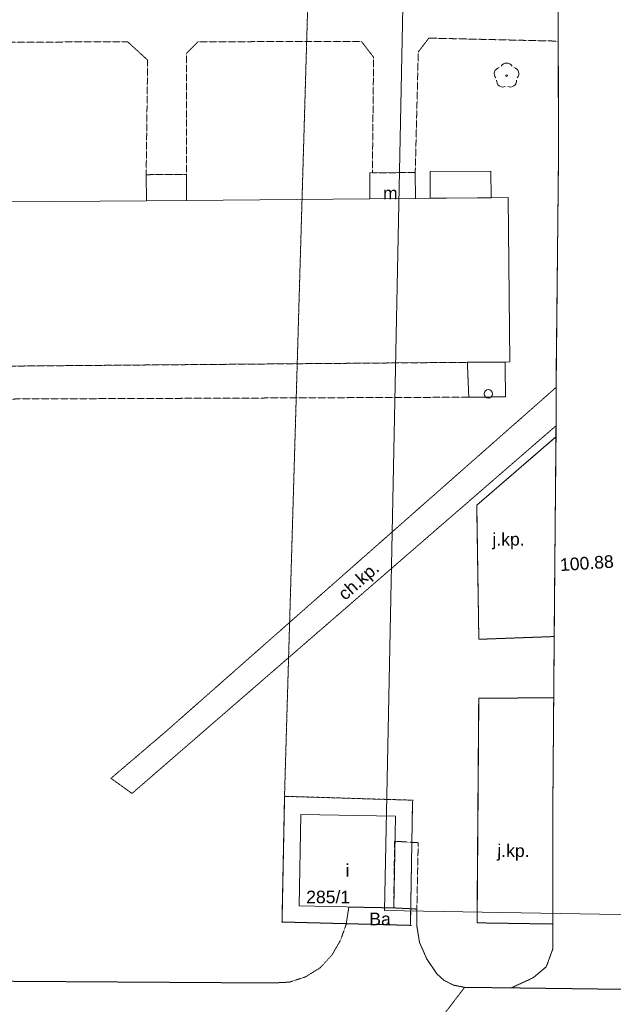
# Model space of a CAD drawing. Header units: millimetres. Extents: x 7098408 to 7789344, y 5351952 to 5979042.
# Tile 9 of 55: x 7415032 to 7450400, y 5671722 to 5730366. Entities that reach past the tile are written whole.
import ezdxf

# ---------------------------------------------------------------- set-up
doc = ezdxf.new("R2010")
doc.units = ezdxf.units.MM
doc.header["$MEASUREMENT"] = 0
for name, pattern in [('4002', [2, 1, -1]), ('4003', [3, 2, -1]), ('4004', [4, 3, -1])]:
    doc.linetypes.add(name, pattern=pattern)
for name, color, linetype, lineweight, true_color in [('Budynki_Nr_pióra__102', 7, 'Continuous', 5, 0xcccccc), ('Drogi_Nr_pióra__102', 7, 'Continuous', 5, 0xcccccc), ('Dzialki_Nr_pióra__102', 7, 'Continuous', 5, 0xcccccc), ('Elementy_budynkow_Nr_pióra__102', 7, 'Continuous', 5, 0xcccccc), ('Roslinnosc_Nr_pióra__102', 7, 'Continuous', 5, 0xcccccc), ('Rzezba_Nr_pióra__102', 7, 'Continuous', 5, 0xcccccc), ('SYSTEM_Nr_pióra__102', 7, 'Continuous', 5, 0xcccccc), ('Uzytki_Nr_pióra__102', 7, 'Continuous', 5, 0xcccccc)]:
    doc.layers.add(name, color=color, linetype=linetype, lineweight=lineweight, true_color=true_color)
doc.styles.add('STYL_AUTOMATYCZNY_2', font='arial.ttf')

msp = doc.modelspace()

# ---------------------------------------------------------------- linework, layer by layer
at = {"layer": 'Budynki_Nr_pióra__102', "color": 254, "linetype": 'Continuous', "lineweight": 5, "true_color": 0xcccccc, "flags": 128}
msp.add_lwpolyline([(7411530.44, 5719491.08), (7422588.5, 5719582.15), (7422567.49, 5721133.43), (7424969.46, 5721154.44), (7424979.46, 5719603.17), (7435897.42, 5719694.25), (7435887.41, 5721235.51), (7438599.63, 5721266.53), (7438609.64, 5719725.27), (7444143.18, 5719766.3), (7444225.24, 5709979.28), (7376437.66, 5709417.82)], dxfattribs=at)
at = {"layer": 'Budynki_Nr_pióra__102', "color": 254, "linetype": '4003', "lineweight": 5, "true_color": 0xcccccc, "flags": 128}
msp.add_lwpolyline([(7441704.18, 5709958.26), (7443957.03, 5709977.28), (7443974.04, 5707900.57), (7441789.25, 5707882.56)], close=True, dxfattribs=at)
at = {"layer": 'Budynki_Nr_pióra__102', "color": 254, "linetype": 'Continuous', "lineweight": 5, "true_color": 0xcccccc, "flags": 128}
msp.add_lwpolyline([(7431781.04, 5683029.18), (7437425.67, 5682919.09), (7437315.58, 5677464.62), (7431680.96, 5677594.72)], close=True, dxfattribs=at)
at = {"layer": 'Drogi_Nr_pióra__102', "color": 254, "linetype": '4004', "lineweight": 5, "true_color": 0xcccccc}
for p, q in [((7447120.62, 5731602.01), (7447120.62, 5729087.95)), ((7421467.58, 5729047.92), (7412388.14, 5729022.89)), ((7422654.56, 5727959.02), (7421467.58, 5729047.92)), ((7425657.02, 5729048.92), (7424979.46, 5728370.36)), ((7435391, 5729073.94), (7425657.02, 5729048.92)), ((7436117.6, 5728130.16), (7435391, 5729073.94)), ((7439409.3, 5729269.1), (7438779.78, 5728445.42)), ((7447120.62, 5729087.95), (7439409.3, 5729269.1)), ((7424979.46, 5728370.36), (7424969.46, 5721154.44)), ((7438779.78, 5728445.42), (7438599.63, 5721266.53)), ((7422567.49, 5721133.43), (7422654.56, 5727959.02)), ((7436046.54, 5721237.51), (7436117.6, 5728130.16)), ((7424969.46, 5721154.44), (7422567.49, 5721133.43)), ((7438599.63, 5721266.53), (7436046.54, 5721237.51)), ((7376437.66, 5709417.82), (7441704.18, 5709958.26)), ((7441704.18, 5709958.26), (7441789.25, 5707882.56)), ((7423703.42, 5687937.2), (7446986.51, 5708462.03)), ((7446986.51, 5708462.03), (7446986.51, 5706180.16)), ((7441789.25, 5707882.56), (7376436.66, 5707620.34)), ((7446986.51, 5706180.16), (7421722.79, 5684280.21)), ((7420471.77, 5685180.94), (7423703.42, 5687937.2)), ((7421722.79, 5684280.21), (7420471.77, 5685180.94)), ((7437315.58, 5677464.62), (7437369.62, 5681434.87)), ((7437369.62, 5681434.87), (7438775.78, 5681346.8)), ((7438775.78, 5681346.8), (7438696.71, 5677394.56)), ((7438696.71, 5677394.56), (7437315.58, 5677464.62))]:
    msp.add_line(p, q, dxfattribs=at)
at = {"layer": 'Drogi_Nr_pióra__102', "color": 254, "linetype": '4003', "lineweight": 5, "true_color": 0xcccccc}
for p, q in [((7447120.62, 5729087.95), (7447120.62, 5731602.01)), ((7447138.63, 5722348.42), (7447120.62, 5729087.95)), ((7446986.51, 5708462.03), (7447138.63, 5722348.42)), ((7446986.51, 5706180.16), (7446986.51, 5708462.03)), ((7446901.44, 5696104.9), (7446986.51, 5706180.16)), ((7442262.64, 5701441.28), (7446980.5, 5705511.62)), ((7446980.5, 5705511.62), (7446901.44, 5696104.9)), ((7442387.74, 5693461.73), (7442262.64, 5701441.28)), ((7446795.35, 5683307.41), (7446901.44, 5696104.9)), ((7446901.44, 5696104.9), (7446880.42, 5693625.87)), ((7446880.42, 5693625.87), (7442387.74, 5693461.73)), ((7442279.65, 5676572.89), (7442380.73, 5689947.85)), ((7442380.73, 5689947.85), (7446850.4, 5689981.88)), ((7446850.4, 5689981.88), (7446795.35, 5683307.41)), ((7446796.35, 5675021.61), (7446795.35, 5683307.41)), ((7446795.35, 5683307.41), (7446796.35, 5676503.83)), ((7434483.26, 5676473.8), (7434643.39, 5677514.66)), ((7434643.39, 5677514.66), (7437315.58, 5677464.62)), ((7437315.58, 5677464.62), (7438696.71, 5677394.56)), ((7438696.71, 5677394.56), (7438686.7, 5676413.76)), ((7434142.98, 5675533.03), (7434483.26, 5676473.8)), ((7438686.7, 5676413.76), (7438856.84, 5675402.93)), ((7446796.35, 5676503.83), (7442279.65, 5676572.89)), ((7433632.56, 5674652.31), (7434142.98, 5675533.03)), ((7438856.84, 5675402.93), (7439277.19, 5674452.15)), ((7446405.03, 5673949.73), (7446796.35, 5675021.61)), ((7432941.99, 5673901.7), (7433632.56, 5674652.31)), ((7439277.19, 5674452.15), (7439877.68, 5673541.4)), ((7432051.26, 5673351.24), (7432941.99, 5673901.7)), ((7445646.41, 5673313.21), (7446405.03, 5673949.73)), ((7385002.68, 5673281.19), (7430089.65, 5672990.95)), ((7431090.47, 5673040.99), (7432051.26, 5673351.24)), ((7439877.68, 5673541.4), (7440318.04, 5673141.07)), ((7444323.33, 5672699.71), (7445646.41, 5673313.21)), ((7430089.65, 5672990.95), (7431090.47, 5673040.99)), ((7441539.04, 5672730.74), (7438476.53, 5668717.44)), ((7438476.53, 5668717.44), (7441539.04, 5672730.74)), ((7440318.04, 5673141.07), (7440888.51, 5672860.84)), ((7440888.51, 5672860.84), (7441539.04, 5672730.74)), ((7441539.04, 5672730.74), (7444323.33, 5672699.71)), ((7455900.82, 5672550.59), (7444323.33, 5672699.71)), ((7444323.33, 5672699.71), (7455900.82, 5672550.59))]:
    msp.add_line(p, q, dxfattribs=at)
at = {"layer": 'Drogi_Nr_pióra__102', "color": 254, "linetype": 'Continuous', "lineweight": 5, "true_color": 0xcccccc}
for p, q in [((7447120.62, 5729087.95), (7447120.62, 5731602.01)), ((7447138.63, 5722348.42), (7447120.62, 5729087.95)), ((7446986.51, 5708462.03), (7447138.63, 5722348.42)), ((7446986.51, 5706180.16), (7446986.51, 5708462.03)), ((7446901.44, 5696104.9), (7446986.51, 5706180.16)), ((7442262.64, 5701441.28), (7446980.5, 5705511.62)), ((7442387.74, 5693461.73), (7442262.64, 5701441.28)), ((7446795.35, 5683307.41), (7446901.44, 5696104.9)), ((7446880.42, 5693625.87), (7442387.74, 5693461.73)), ((7442380.73, 5689947.85), (7442279.65, 5676572.89)), ((7446850.4, 5689981.88), (7442380.73, 5689947.85)), ((7446796.35, 5675021.61), (7446795.35, 5683307.41)), ((7437315.58, 5677464.62), (7438696.71, 5677394.56)), ((7438696.71, 5677394.56), (7438686.7, 5676413.76)), ((7438686.7, 5676413.76), (7438856.84, 5675402.93)), ((7442279.65, 5676572.89), (7446796.35, 5676503.83)), ((7438856.84, 5675402.93), (7439277.19, 5674452.15)), ((7446405.03, 5673949.73), (7446796.35, 5675021.61)), ((7439277.19, 5674452.15), (7439877.68, 5673541.4)), ((7445646.41, 5673313.21), (7446405.03, 5673949.73)), ((7439877.68, 5673541.4), (7440318.04, 5673141.07)), ((7444323.33, 5672699.71), (7445646.41, 5673313.21)), ((7440318.04, 5673141.07), (7440888.51, 5672860.84)), ((7440888.51, 5672860.84), (7441539.04, 5672730.74)), ((7441539.04, 5672730.74), (7444323.33, 5672699.71))]:
    msp.add_line(p, q, dxfattribs=at)
at = {"layer": 'Dzialki_Nr_pióra__102', "color": 254, "linetype": 'Continuous', "lineweight": 5, "true_color": 0xcccccc}
for p, q in [((7430665.13, 5676874.13), (7430805.24, 5683859.86)), ((7430805.24, 5683859.86), (7430665.13, 5676874.13)), ((7431060.45, 5684102.06), (7438186.29, 5683887.88)), ((7438186.29, 5683887.88), (7431060.45, 5684102.06)), ((7438432.49, 5683629.67), (7438320.4, 5676673.97)), ((7438320.4, 5676673.97), (7438432.49, 5683629.67)), ((7438066.19, 5676430.77), (7430910.33, 5676616.92)), ((7430910.33, 5676616.92), (7438066.19, 5676430.77))]:
    msp.add_line(p, q, dxfattribs=at)
at = {"layer": 'Elementy_budynkow_Nr_pióra__102', "color": 254, "linetype": 'Continuous', "lineweight": 5, "true_color": 0xcccccc, "flags": 128}
for points in [[(7443121.34, 5719759.3), (7439495.37, 5719731.28), (7439483.36, 5721319.58), (7443109.33, 5721347.6)], [(7438599.63, 5721266.53), (7438609.64, 5719725.27), (7435897.42, 5719694.25), (7435887.41, 5721235.51)], [(7444143.18, 5719766.3), (7444225.24, 5709979.28), (7376437.66, 5709417.82), (7376477.69, 5704524.81), (7362618.33, 5704412.71), (7362526.25, 5714329.85), (7368050.78, 5714370.88), (7370932.14, 5714400.9), (7376696.87, 5714451.95), (7376655.84, 5719204.84), (7381949.18, 5719245.88), (7384551.31, 5719266.89), (7395459.26, 5719357.97), (7397800.18, 5719378.99), (7408978.34, 5719470.06), (7411530.44, 5719491.08), (7422588.5, 5719582.15), (7424979.46, 5719603.17), (7435897.42, 5719694.25), (7438609.64, 5719725.27)]]:
    msp.add_lwpolyline(points, close=True, dxfattribs=at)
at = {"layer": 'Elementy_budynkow_Nr_pióra__102', "color": 254, "linetype": 'Continuous', "lineweight": 5, "true_color": 0xcccccc}
msp.add_circle((7442952.2, 5708082.72), 250.21, dxfattribs=at)
at = {"layer": 'Roslinnosc_Nr_pióra__102', "color": 254, "linetype": 'Continuous', "lineweight": 5, "true_color": 0xcccccc}
msp.add_circle((7444041.09, 5727035.26), 50.04, dxfattribs=at)
for centre, start, end in [((7444041.09, 5727410.57), 30.1900002, 149.7699999), ((7443685.8, 5727150.36), 102.4999999, 221.7500002), ((7444396.39, 5727150.36), 318.3000002, 77.4899998), ((7443820.91, 5726730.01), 174.3300001, 293.4499999), ((7444261.27, 5726730.01), 246.2400001, 5.7400001)]:
    msp.add_arc(centre, 375.31, start, end, dxfattribs=at)
at = {"layer": 'SYSTEM_Nr_pióra__102', "color": 254, "linetype": 'Continuous', "lineweight": 5, "true_color": 0xcccccc}
for p, q in [((7430810.24, 5684110.07), (7430860.29, 5684110.07)), ((7430810.24, 5684110.07), (7430860.29, 5684110.07)), ((7430810.24, 5684110.07), (7430860.29, 5684110.07)), ((7430810.24, 5684110.07), (7430860.29, 5684110.07)), ((7438436.5, 5683879.88), (7438486.54, 5683879.88)), ((7438436.5, 5683879.88), (7438486.54, 5683879.88)), ((7438436.5, 5683879.88), (7438486.54, 5683879.88)), ((7438436.5, 5683879.88), (7438486.54, 5683879.88)), ((7430660.12, 5676623.93), (7430710.16, 5676623.93)), ((7430660.12, 5676623.93), (7430710.16, 5676623.93)), ((7430660.12, 5676623.93), (7430710.16, 5676623.93)), ((7430660.12, 5676623.93), (7430710.16, 5676623.93)), ((7438316.4, 5676423.76), (7438366.44, 5676423.76)), ((7438316.4, 5676423.76), (7438366.44, 5676423.76)), ((7438316.4, 5676423.76), (7438366.44, 5676423.76)), ((7438316.4, 5676423.76), (7438366.44, 5676423.76))]:
    msp.add_line(p, q, dxfattribs=at)
at = {"layer": 'SYSTEM_Nr_pióra__102', "color": 254, "linetype": 'Continuous', "lineweight": 5, "true_color": 0xcccccc, "flags": 128}
msp.add_lwpolyline([(7440556.24, 5864219.76), (7644526.49, 5861529.55), (7640522.21, 5673831.64), (7436764.13, 5677307.49)], close=True, dxfattribs=at)
at = {"layer": 'Uzytki_Nr_pióra__102', "color": 254, "linetype": '4002', "lineweight": 5, "true_color": 0xcccccc, "flags": 128}
for points in [[(7437966.11, 5927709.82), (7445402.21, 5927729.83), (7452808.28, 5928200.22), (7461405.33, 5928960.84), (7464517.88, 5929321.14), (7465228.47, 5929351.16), (7470943.15, 5930141.81), (7477328.39, 5931382.83), (7483613.54, 5933014.17), (7489788.61, 5935045.83), (7494772.69, 5936867.33), (7496494.11, 5937327.7), (7491550.05, 5632707.92), (7490949.56, 5592044.57), (7460664.73, 5591734.32), (7456441.26, 5591684.28), (7441909.35, 5591654.25), (7441999.42, 5599720.87), (7441729.2, 5602102.82), (7441659.14, 5608868.37), (7441068.66, 5608888.38), (7441038.63, 5611690.68), (7436094.58, 5611620.62), (7414576.93, 5611170.26), (7414697.03, 5604614.88), (7413946.42, 5602282.97), (7414326.73, 5591344), (7403878.16, 5590533.33), (7403828.12, 5599840.97), (7402947.4, 5600541.54), (7403187.59, 5609869.19), (7399984.97, 5611720.71), (7385403.01, 5611640.64), (7385393, 5590463.28), (7383981.85, 5590473.28), (7381800.06, 5593345.64), (7363525.07, 5617375.34), (7362053.86, 5619316.94), (7316546.55, 5678655.59), (7314945.24, 5680657.23), (7282078.28, 5724012.79), (7279886.49, 5726905.16), (7199350.45, 5832731.94), (7140221.96, 5910315.55), (7130323.85, 5925147.72), (7121266.42, 5942471.92), (7122637.54, 5942872.25), (7151971.6, 5943182.51), (7151821.47, 5948186.61), (7151821.47, 5954161.51), (7153362.74, 5955712.78), (7153292.68, 5960226.48), (7170276.61, 5959876.19), (7190393.1, 5960156.42), (7202372.93, 5960306.55), (7218075.8, 5960546.74), (7221408.53, 5960566.76), (7261781.64, 5960887.02), (7261811.67, 5970645.03), (7273901.58, 5970344.78), (7273731.44, 5961937.89), (7273701.42, 5960877.02), (7281467.78, 5960766.93), (7283709.62, 5960756.92), (7285240.88, 5960686.86), (7294918.81, 5959926.24), (7308299.79, 5958435.01), (7321600.69, 5956283.25), (7331208.57, 5954271.6), (7333880.76, 5953721.15), (7334771.49, 5953480.95), (7343118.34, 5951329.19), (7344379.37, 5950918.85), (7347792.17, 5950038.13), (7388795.79, 5938238.45), (7391227.79, 5937527.87), (7408692.11, 5932333.61), (7413506.06, 5931062.57), (7415888.01, 5930482.09), (7416858.8, 5930211.87), (7423183.99, 5929090.95), (7430560.04, 5928170.2), (7437966.11, 5927709.82), (7267686.48, 5827287.47), (7260240.38, 5827227.42), (7260170.32, 5819461.05), (7267596.41, 5819531.11), (7267686.48, 5827287.47), (7437966.11, 5927709.82), (7349773.79, 5810513.72), (7342477.81, 5810353.59), (7342457.8, 5802477.13), (7349753.78, 5802317), (7349773.79, 5810513.72), (7437966.11, 5927709.82), (7478509.36, 5833822.83), (7478229.13, 5826386.73), (7485885.41, 5826106.5), (7486165.64, 5833532.59), (7478509.36, 5833822.83), (7437966.11, 5927709.82), (7328856.64, 5745240.19), (7317807.58, 5745210.17), (7317607.42, 5717727.63), (7328546.39, 5717377.35), (7328856.64, 5745240.19), (7437966.11, 5927709.82), (7430810.24, 5684110.07), (7430660.12, 5676623.93), (7438316.4, 5676423.76), (7438436.5, 5683879.88), (7430810.24, 5684110.07)], [(7438316.4, 5676423.76), (7430660.12, 5676623.93), (7430810.24, 5684110.07), (7438436.5, 5683879.88)]]:
    msp.add_lwpolyline(points, close=True, dxfattribs=at)

# ---------------------------------------------------------------- texts
at = {"layer": 'Budynki_Nr_pióra__102', "color": 254, "linetype": 'Continuous', "lineweight": 5, "true_color": 0xcccccc, "char_height": 750, "attachment_point": 7, "rotation": 359.97, "style": 'STYL_AUTOMATYCZNY_2'}
for s, insert in [('\\A1;{\\pql;\\fArial|b0|i0|c238|p0;\\W1.000000;m}', (7436678.19, 5719662.38)), ('\\A1;{\\pql;\\fArial|b0|i0|c238|p0;\\W1.000000;i}', (7434449.64, 5679324.43))]:
    msp.add_mtext(s, dxfattribs=dict(at, insert=insert))
at = {"layer": 'Drogi_Nr_pióra__102', "color": 254, "linetype": 'Continuous', "lineweight": 5, "true_color": 0xcccccc, "char_height": 750, "attachment_point": 7, "style": 'STYL_AUTOMATYCZNY_2'}
for s, insert, rotation in [('\\A1;{\\pql;\\fArial|b0|i0|c238|p0;\\W1.000000;j.kp. }', (7443197.94, 5698814.16), 0.210636), ('\\A1;{\\pql;\\fArial|b0|i0|c238|p0;\\W1.000000;ch.kp. }', (7434568.74, 5695570.25), 41.388552), ('\\A1;{\\pql;\\fArial|b0|i0|c238|p0;\\W1.000000;j.kp. }', (7443485.21, 5680281.73), 359.4243381)]:
    msp.add_mtext(s, dxfattribs=dict(at, insert=insert, rotation=rotation))
at = {"layer": 'Dzialki_Nr_pióra__102', "color": 254, "linetype": 'Continuous', "lineweight": 5, "true_color": 0xcccccc, "insert": (7432101.2, 5677729.08), "char_height": 750, "attachment_point": 7, "style": 'STYL_AUTOMATYCZNY_2'}
msp.add_mtext('\\A1;{\\pql;\\fArial|b0|i0|c238|p0;\\W1.000000;285/1}', dxfattribs=at)
at = {"layer": 'Rzezba_Nr_pióra__102', "color": 254, "linetype": 'Continuous', "lineweight": 5, "true_color": 0xcccccc, "insert": (7447249.74, 5697514), "char_height": 750, "attachment_point": 7, "rotation": 3.730011, "style": 'STYL_AUTOMATYCZNY_2'}
msp.add_mtext('\\A1;{\\pql;\\fArial|b0|i0|c238|p0;\\W1.000000;100.88}', dxfattribs=at)
at = {"layer": 'Uzytki_Nr_pióra__102', "color": 254, "linetype": 'Continuous', "lineweight": 5, "true_color": 0xcccccc, "insert": (7435862.19, 5676420.51), "char_height": 750, "attachment_point": 7, "style": 'STYL_AUTOMATYCZNY_2'}
msp.add_mtext('\\A1;{\\pql;\\fArial|b0|i0|c238|p0;\\W1.000000;Ba}', dxfattribs=at)

doc.saveas('drawing.dxf')
